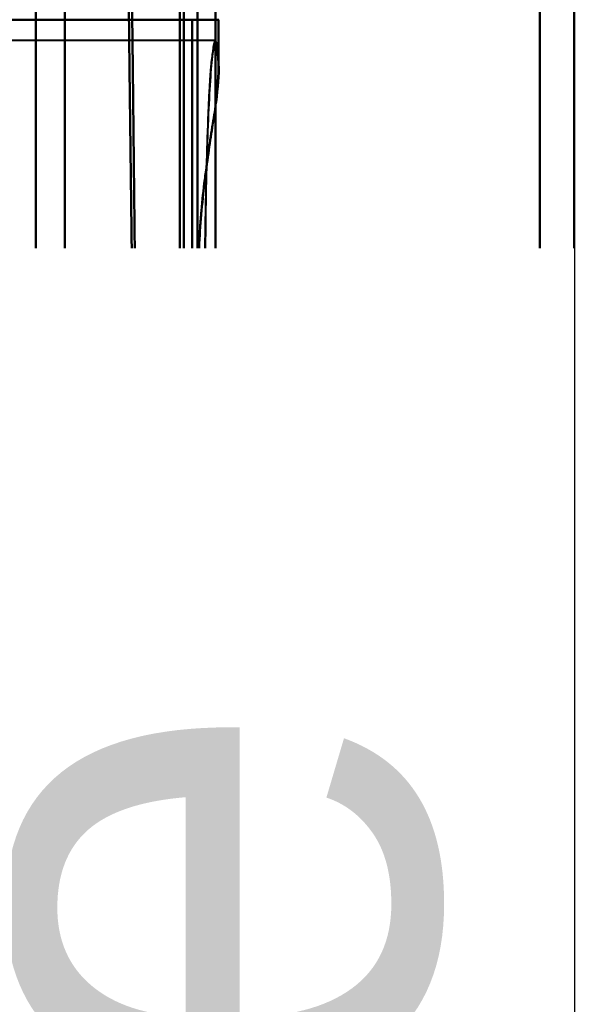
# Model space of a CAD drawing. Header units: millimetres. Extents: x -1087 to 1688, y -120 to 1171.
# Tile 85 of 90: x 715 to 729, y 943 to 969. Entities that reach past the tile are written whole.
import ezdxf

# ---------------------------------------------------------------- set-up
doc = ezdxf.new("R2010")
doc.units = ezdxf.units.MM
doc.layers.add('G-IMPT', color=8, linetype='Continuous', lineweight=40)
doc.styles.add('Arial_1', font='arial.ttf', dxfattribs={"height": 14.6304})

# ---------------------------------------------------------------- blocks, each defined once
blk = doc.blocks.new('NEXA 1500 CALQUES_dwg-769064-Arrière')
at = {"layer": 'G-IMPT'}
for p, q in [((719.3, 681.511), (719.3, 1055.234)), ((719.3, 681.511), (719.3, 1055.234)), ((719.3, 1055.234), (719.3, 681.511)), ((719.3, 1055.234), (719.3, 681.511)), ((715, 868.372), (715, 1045.838)), ((715, 1045.838), (715, 868.372)), ((718.83, 690.907), (718.83, 1045.838)), ((718.83, 690.907), (718.83, 1045.838)), ((718.83, 1045.838), (718.83, 868.372)), ((718.83, 1045.838), (718.83, 868.372)), ((719.77, 1045.838), (719.77, 690.907)), ((719.77, 1045.838), (719.77, 690.907)), ((719.77, 868.372), (719.77, 1045.838)), ((728.387, 1045.838), (728.387, 868.372)), ((728.387, 868.372), (728.387, 1045.838)), ((715.773, 1045.246), (715.773, 868.372)), ((715.773, 868.372), (715.773, 1045.246)), ((729.3, 1045.246), (729.3, 868.372)), ((729.3, 868.372), (729.3, 1045.246)), ((714.576, 968.672), (719.861, 968.672)), ((719.861, 968.672), (714.576, 968.672)), ((719.857, 968.672), (719.152, 968.672)), ((719.861, 967.346), (719.861, 968.672)), ((719.77, 968.122), (695, 968.122)), ((719.861, 955.072), (719.861, 956.399)), ((695, 955.622), (719.77, 955.622)), ((709.861, 955.072), (719.861, 955.072)), ((719.861, 955.072), (709.861, 955.072)), ((719.152, 955.072), (719.857, 955.072)), ((719.857, 955.072), (719.152, 955.072)), ((709.861, 954.372), (719.861, 954.372)), ((719.861, 954.372), (709.861, 954.372)), ((718.936, 954.372), (719.857, 954.372)), ((719.857, 954.372), (718.936, 954.372)), ((719.861, 943.372), (719.861, 954.372)), ((715.22, 953.372), (716.528, 953.372)), ((716.528, 953.372), (715.22, 953.372)), ((716.528, 950.372), (715.22, 950.372)), ((715.22, 950.372), (716.528, 950.372)), ((700.5, 943.372), (718.709, 943.372)), ((719.861, 943.372), (709.861, 943.372)), ((709.861, 943.372), (719.861, 943.372)), ((719.857, 943.372), (718.709, 943.372)), ((718.709, 943.372), (719.857, 943.372)), ((713.536, 942.672), (719.861, 942.672)), ((719.861, 942.672), (713.536, 942.672)), ((718.709, 942.672), (719.857, 942.672)), ((719.857, 942.672), (718.709, 942.672)), ((719.861, 929.072), (719.861, 942.672))]:
    blk.add_line(p, q, dxfattribs=at)
at = {"layer": 'G-IMPT', "flags": 128}
for points in [[(717.659, 952.35), (717.605, 957.357), (717.549, 962.363), (717.494, 967.368), (717.437, 972.372)], [(717.437, 972.372), (717.494, 967.368), (717.549, 962.363), (717.605, 957.357), (717.659, 952.35)], [(717.52, 972.372), (717.575, 967.385), (717.63, 962.396), (717.684, 957.407), (717.738, 952.417)], [(717.738, 952.417), (717.684, 957.407), (717.63, 962.396), (717.575, 967.385), (717.52, 972.372)], [(718.936, 954.372), (718.936, 958.122), (718.936, 961.872), (718.936, 965.622), (718.936, 969.372)], [(718.936, 969.372), (718.936, 965.622), (718.936, 961.872), (718.936, 958.122), (718.936, 954.372)], [(719.152, 968.672), (711.864, 968.672), (704.576, 968.672), (697.288, 968.672), (690, 968.672)], [(690, 968.672), (697.288, 968.672), (704.576, 968.672), (711.864, 968.672), (719.152, 968.672)], [(719.152, 968.672), (719.152, 965.272), (719.152, 961.872), (719.152, 958.472), (719.152, 955.072)], [(719.152, 955.072), (719.152, 958.472), (719.152, 961.872), (719.152, 965.272), (719.152, 968.672)], [(719.857, 968.672), (719.857, 968.379), (719.857, 968.086), (719.857, 967.792), (719.857, 967.499)], [(719.857, 967.499), (719.857, 967.792), (719.857, 968.086), (719.857, 968.379), (719.857, 968.672)], [(719.857, 956.246), (719.857, 955.953), (719.857, 955.659), (719.857, 955.366), (719.857, 955.072)], [(719.857, 955.072), (719.857, 955.366), (719.857, 955.659), (719.857, 955.953), (719.857, 956.246)], [(719.152, 955.072), (712.489, 955.072), (705.826, 955.072), (699.163, 955.072), (692.5, 955.072)], [(692.5, 955.072), (699.163, 955.072), (705.826, 955.072), (712.489, 955.072), (719.152, 955.072)], [(696, 954.372), (701.734, 954.372), (707.468, 954.372), (713.202, 954.372), (718.936, 954.372)], [(718.936, 954.372), (713.202, 954.372), (707.468, 954.372), (701.734, 954.372), (696, 954.372)], [(719.857, 954.372), (719.857, 951.622), (719.857, 948.872), (719.857, 946.122), (719.857, 943.372)], [(719.857, 943.372), (719.857, 946.122), (719.857, 948.872), (719.857, 951.622), (719.857, 954.372)], [(716.528, 953.372), (714.896, 953.372), (713.264, 953.372), (711.632, 953.372), (710, 953.372)], [(715.22, 953.372), (713.915, 953.372), (712.61, 953.372), (711.305, 953.372), (710, 953.372)], [(710, 953.372), (711.632, 953.372), (713.264, 953.372), (714.896, 953.372), (716.528, 953.372)], [(710, 953.372), (711.305, 953.372), (712.61, 953.372), (713.915, 953.372), (715.22, 953.372)], [(715.22, 953.372), (715.22, 952.622), (715.22, 951.872), (715.22, 951.122), (715.22, 950.372)], [(715.22, 950.372), (715.22, 951.122), (715.22, 951.872), (715.22, 952.622), (715.22, 953.372)], [(716.528, 950.372), (716.528, 951.122), (716.528, 951.872), (716.528, 952.622), (716.528, 953.372)], [(716.528, 953.372), (716.528, 952.622), (716.528, 951.872), (716.528, 951.122), (716.528, 950.372)], [(717.738, 952.417), (713.428, 952.417), (709.119, 952.417), (704.809, 952.417), (700.5, 952.417)], [(700.5, 952.417), (704.809, 952.417), (709.119, 952.417), (713.428, 952.417), (717.738, 952.417)], [(700.5, 952.35), (704.79, 952.35), (709.08, 952.35), (713.37, 952.35), (717.659, 952.35)], [(717.659, 952.35), (713.37, 952.35), (709.08, 952.35), (704.79, 952.35), (700.5, 952.35)], [(716.528, 950.372), (714.896, 950.372), (713.264, 950.372), (711.632, 950.372), (710, 950.372)], [(710, 950.372), (711.305, 950.372), (712.61, 950.372), (713.915, 950.372), (715.22, 950.372)], [(710, 950.372), (711.632, 950.372), (713.264, 950.372), (714.896, 950.372), (716.528, 950.372)], [(715.22, 950.372), (713.915, 950.372), (712.61, 950.372), (711.305, 950.372), (710, 950.372)], [(700.5, 943.372), (705.052, 943.372), (709.604, 943.372), (714.157, 943.372), (718.709, 943.372)], [(718.709, 943.372), (714.157, 943.372), (709.604, 943.372), (705.052, 943.372), (700.5, 943.372)], [(700.5, 942.672), (705.052, 942.672), (709.604, 942.672), (714.157, 942.672), (718.709, 942.672)], [(718.709, 942.672), (714.157, 942.672), (709.604, 942.672), (705.052, 942.672), (700.5, 942.672)], [(719.857, 929.072), (719.857, 932.472), (719.857, 935.872), (719.857, 939.272), (719.857, 942.672)], [(719.857, 942.672), (719.857, 939.272), (719.857, 935.872), (719.857, 932.472), (719.857, 929.072)]]:
    blk.add_lwpolyline(points, dxfattribs=at)
at = {"layer": 'G-IMPT'}
for points, knots in [([(719.857, 967.499), (719.828, 967.954), (719.781, 968.278), (719.699, 967.892), (719.637, 967.21), (719.582, 966.21), (719.534, 964.944), (719.508, 963.464), (719.499, 962.404), (719.498, 961.872)], [0, 0, 0, 0, 0.25, 0.375, 0.5, 0.625, 0.75, 0.875, 1, 1, 1, 1]), ([(719.857, 956.246), (719.839, 956.069), (719.802, 955.817), (719.755, 955.76), (719.718, 955.868), (719.69, 956.027), (719.668, 956.223), (719.651, 956.42), (719.638, 956.584), (719.626, 956.777), (719.609, 957.085), (719.58, 957.731), (719.549, 958.663), (719.524, 959.673), (719.509, 960.438), (719.5, 961.19), (719.496, 961.872), (719.5, 962.555), (719.509, 963.307), (719.524, 964.072), (719.549, 965.082), (719.58, 966.014), (719.609, 966.66), (719.626, 966.967), (719.638, 967.161), (719.651, 967.325), (719.668, 967.521), (719.69, 967.717), (719.718, 967.876), (719.755, 967.985), (719.802, 967.928), (719.839, 967.676), (719.857, 967.499)], [0, 0, 0, 0, 0.0625, 0.125, 0.15625, 0.1875, 0.21875, 0.234375, 0.25, 0.265625, 0.28125, 0.3125, 0.375, 0.40625, 0.4375, 0.46875, 0.5, 0.53125, 0.5625, 0.59375, 0.625, 0.6875, 0.71875, 0.734375, 0.75, 0.765625, 0.78125, 0.8125, 0.84375, 0.875, 0.9375, 1, 1, 1, 1]), ([(719.318, 961.872), (719.321, 962.16), (719.334, 962.594), (719.366, 963.168), (719.406, 963.736), (719.471, 964.298), (719.545, 964.833), (719.596, 965.215), (719.648, 965.573), (719.703, 965.909), (719.754, 966.226), (719.793, 966.526), (719.821, 966.806), (719.848, 967.149), (719.857, 967.37), (719.857, 967.499)], [0, 0, 0, 0, 0.125, 0.1875, 0.25, 0.375, 0.4375, 0.5, 0.5625, 0.625, 0.6875, 0.75, 0.8125, 0.875, 1, 1, 1, 1]), ([(719.857, 967.499), (719.872, 967.205), (719.823, 966.699), (719.7, 965.89), (719.597, 965.226), (719.493, 964.463), (719.4, 963.612), (719.335, 962.725), (719.309, 961.871), (719.335, 961.018), (719.422, 959.835), (719.562, 958.738), (719.7, 957.856), (719.823, 957.046), (719.872, 956.54), (719.857, 956.246)], [0, 0, 0, 0, 0.125, 0.1875, 0.25, 0.3125, 0.375, 0.4375, 0.5, 0.5625, 0.625, 0.75, 0.8125, 0.875, 1, 1, 1, 1]), ([(719.857, 956.246), (719.857, 956.375), (719.849, 956.595), (719.821, 956.938), (719.793, 957.218), (719.754, 957.518), (719.703, 957.836), (719.647, 958.173), (719.596, 958.531), (719.545, 958.913), (719.471, 959.448), (719.406, 960.009), (719.366, 960.577), (719.334, 961.151), (719.321, 961.585), (719.318, 961.872)], [0, 0, 0, 0, 0.125, 0.1875, 0.25, 0.3125, 0.375, 0.4375, 0.5, 0.5625, 0.625, 0.75, 0.8125, 0.875, 1, 1, 1, 1]), ([(719.498, 961.872), (719.499, 961.34), (719.508, 960.281), (719.534, 958.801), (719.582, 957.535), (719.637, 956.535), (719.699, 955.852), (719.781, 955.467), (719.828, 955.791), (719.857, 956.246)], [0, 0, 0, 0, 0.125, 0.25, 0.375, 0.5, 0.625, 0.75, 1, 1, 1, 1]), ([(717.738, 952.417), (717.754, 951.12), (717.81, 949.356), (717.951, 947.277), (718.079, 945.929), (718.229, 944.821), (718.39, 943.979), (718.548, 943.497), (718.655, 943.378), (718.709, 943.372)], [0, 0, 0, 0, 0.25, 0.375, 0.5, 0.625, 0.75, 0.875, 1, 1, 1, 1]), ([(718.709, 943.372), (718.6, 943.372), (718.444, 943.71), (718.229, 944.81), (718.079, 945.931), (717.951, 947.277), (717.81, 949.345), (717.756, 951.168), (717.738, 952.417)], [0, 0, 0, 0, 0.25, 0.375, 0.5, 0.625, 0.75, 1, 1, 1, 1]), ([(718.709, 942.672), (718.652, 942.679), (718.537, 942.806), (718.367, 943.322), (718.193, 944.222), (718.031, 945.408), (717.891, 946.85), (717.739, 949.075), (717.678, 950.962), (717.659, 952.35)], [0, 0, 0, 0, 0.125, 0.25, 0.375, 0.5, 0.625, 0.75, 1, 1, 1, 1]), ([(717.659, 952.35), (717.679, 951.014), (717.738, 949.063), (717.892, 946.85), (718.031, 945.41), (718.193, 944.211), (718.425, 943.034), (718.593, 942.672), (718.709, 942.672)], [0, 0, 0, 0, 0.25, 0.375, 0.5, 0.625, 0.75, 1, 1, 1, 1])]:
    blk.add_open_spline(points, degree=3, knots=knots, dxfattribs=at)

msp = doc.modelspace()

# ---------------------------------------------------------------- block references
at = {"layer": 'G-IMPT'}
msp.add_blockref('NEXA 1500 CALQUES_dwg-769064-Arrière', (0, 0), dxfattribs=at)

# ---------------------------------------------------------------- next in the draw order: texts
at = {"color": 5, "lineweight": 30, "insert": (711.006, 909.336), "char_height": 14.6304, "width": 99.20583, "attachment_point": 2, "rotation": 90, "line_spacing_factor": 0.941778, "style": 'Arial_1', "bg_fill": 3, "box_fill_scale": 1.25, "bg_fill_color": 256, "bg_fill_true_color": 13158600, "bg_fill_transparency": 0}
msp.add_mtext('Diamètre', dxfattribs=at)

doc.saveas('drawing.dxf')
